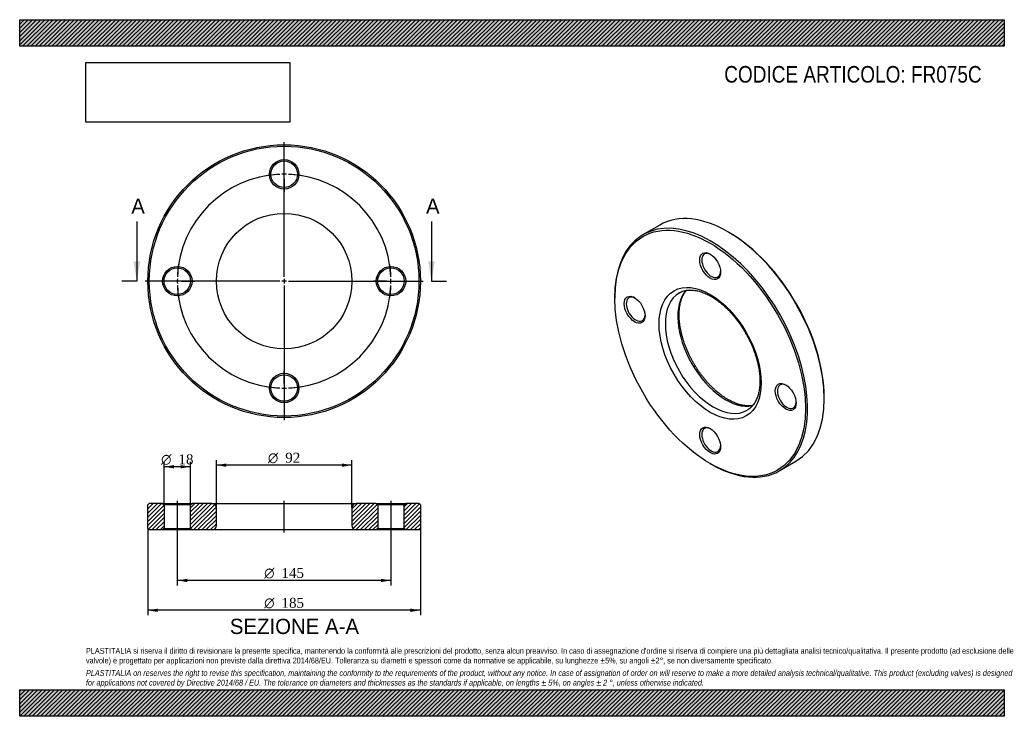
# Model space of a CAD drawing. Header units: millimetres. Extents: x 0 to 668, y 0 to 473.
import ezdxf
from ezdxf.enums import TextEntityAlignment as Align
from ezdxf.lldxf.tags import DXFTag

# ---------------------------------------------------------------- set-up
doc = ezdxf.new("R2010")
doc.units = ezdxf.units.MM
doc.header["$LTSCALE"] = 2.25
for name, color, linetype in [('Default', 7, 'Continuous'), ('DV2_Default', 7, 'Continuous'), ('DV3_Default', 7, 'Continuous'), ('FR075C', 7, 'Continuous')]:
    doc.layers.add(name, color=color, linetype=linetype)
doc.styles.add('SEACAD_Solid_Edge_ANSI', font='seans.ttf')
doc.styles.add('SEACAD_Solid_Edge_ANSI1_Symbols', font='semeca1.ttf')
doc.styles.add('SEACAD_Times_New_Roman', font='times.ttf')
tags = doc.linetypes.add('CENTER2', pattern=[28.575, 19.05, -3.175, 3.175, -3.175]).pattern_tags.tags
tags[10:11] = [DXFTag(74, 4), DXFTag(75, 0), DXFTag(340, '0'), DXFTag(46, 0.0), DXFTag(50, 0.0), DXFTag(44, 0.0), DXFTag(45, 0.0)]
tags[8:9] = [DXFTag(74, 4), DXFTag(75, 0), DXFTag(340, '0'), DXFTag(46, 0.0), DXFTag(50, 0.0), DXFTag(44, 0.0), DXFTag(45, 0.0)]
tags[6:7] = [DXFTag(74, 4), DXFTag(75, 0), DXFTag(340, '0'), DXFTag(46, 0.0), DXFTag(50, 0.0), DXFTag(44, 0.0), DXFTag(45, 0.0)]
tags[4:5] = [DXFTag(74, 4), DXFTag(75, 0), DXFTag(340, '0'), DXFTag(46, 0.0), DXFTag(50, 0.0), DXFTag(44, 0.0), DXFTag(45, 0.0)]
tags = doc.linetypes.add('HIDDEN2', pattern=[4.7625, 3.175, -1.5875]).pattern_tags.tags
tags[6:7] = [DXFTag(74, 4), DXFTag(75, 0), DXFTag(340, '0'), DXFTag(46, 0.0), DXFTag(50, 0.0), DXFTag(44, 0.0), DXFTag(45, 0.0)]
tags[4:5] = [DXFTag(74, 4), DXFTag(75, 0), DXFTag(340, '0'), DXFTag(46, 0.0), DXFTag(50, 0.0), DXFTag(44, 0.0), DXFTag(45, 0.0)]
picture_1 = doc.add_image_def('image1.jpg', size_in_pixel=(4302, 1260))

# ---------------------------------------------------------------- blocks, each defined once
blk = doc.blocks.new('SE')
at = {"layer": 'FR075C', "color": 7, "linetype": 'Continuous'}
for p, q in [((434.37, 333.23), (423.06, 326.7)), ((481.33, 328.24), (480.62, 328.65)), ((403.9, 284.36), (403.9, 283.54)), ((546.03, 215.36), (546.03, 216.18)), ((468.6, 171.48), (469.31, 171.07)), ((515.56, 166.49), (526.87, 173.02))]:
    blk.add_line(p, q, dxfattribs=at)
for centre, major_axis, start_param, end_param in [((480.62, 253.12), (-46.25, 80.11), 3.141593, 6.283185), ((469.31, 246.59), (46.25, -80.11), 0, 3.926991), ((481.33, 253.53), (45.75, -79.24), 0.785398, 2.356194), ((469.31, 305.79), (-4.5, 7.79), 5.551905, 6.283185), ((469.31, 305.79), (-4.5, 7.79), 0, 3.872873), ((479.21, 252.31), (23, -39.84), 3.332278, 6.091095), ((418.04, 276.19), (-4.5, 7.79), 0, 3.872873), ((418.04, 276.19), (-4.5, 7.79), 5.551905, 6.283185), ((470.72, 247.41), (-23, 39.84), 0.000815, 3.140302), ((520.57, 217), (-4.5, 7.79), 0, 3.872873), ((520.57, 217), (-4.5, 7.79), 5.551905, 6.283185), ((469.31, 187.4), (-4.5, 7.79), 0, 3.872873), ((469.31, 187.4), (-4.5, 7.79), 5.551905, 6.283185), ((469.31, 246.59), (46.25, -80.11), 5.497787, 6.283185)]:
    blk.add_ellipse(centre, major_axis=major_axis, ratio=0.57735, start_param=start_param, end_param=end_param, dxfattribs=at)
for centre, major_axis in [((468.6, 246.18), (-45.75, 79.24)), ((468.6, 305.38), (5, -8.66)), ((468.6, 246.18), (24.5, -42.44)), ((417.34, 275.78), (5, -8.66)), ((519.87, 216.59), (5, -8.66)), ((468.6, 186.99), (5, -8.66))]:
    blk.add_ellipse(centre, major_axis=major_axis, ratio=0.57735, dxfattribs=at)
for points, knots in [([(480.71, 214.9), (480.4, 215.08), (479.64, 215.53), (478.24, 216.41), (476.64, 217.53), (475.03, 218.74), (473.42, 220.04), (471.84, 221.42), (470.27, 222.89), (468.72, 224.43), (467.2, 226.05), (465.71, 227.73), (464.25, 229.49), (462.84, 231.3), (461.46, 233.17), (460.14, 235.09), (458.86, 237.06), (457.64, 239.06), (456.48, 241.11), (455.38, 243.18), (454.34, 245.27), (453.37, 247.39), (452.46, 249.52), (451.63, 251.65), (450.87, 253.79), (450.19, 255.92), (449.58, 258.04), (449.05, 260.15), (448.6, 262.23), (448.23, 264.29), (447.93, 266.31), (447.73, 268.29), (447.6, 270.23), (447.55, 272.12), (447.58, 273.96), (447.69, 275.73), (447.88, 277.44), (448.14, 279.09), (448.48, 280.66), (448.9, 282.15), (449.38, 283.57), (449.93, 284.91), (450.55, 286.16), (451.24, 287.33), (451.87, 288.23), (452.28, 288.74), (452.42, 288.91)], [0, 0, 0, 0, 0.0110328, 0.0321043, 0.0531908, 0.0742925, 0.0954111, 0.1165473, 0.1377009, 0.1588714, 0.1800575, 0.2012579, 0.2224711, 0.2436953, 0.2649287, 0.2861695, 0.3074157, 0.3286655, 0.3499168, 0.3711677, 0.3924156, 0.4136587, 0.4348949, 0.4561223, 0.477339, 0.4985432, 0.5197329, 0.5409064, 0.5620623, 0.5831991, 0.604316, 0.6254123, 0.6464883, 0.667545, 0.6885848, 0.7096116, 0.7306315, 0.7516512, 0.7726805, 0.7937344, 0.8148327, 0.8360003, 0.8572683, 0.8786729, 0.9002549, 0.9114749, 0.9114749, 0.9114749, 0.9114749]), ([(447.71, 287.22), (447.93, 287.35), (448.44, 287.66), (449.45, 288.1), (450.65, 288.52), (451.91, 288.84), (453.22, 289.04), (454.57, 289.15), (455.96, 289.14), (457.38, 289.04), (458.84, 288.83), (460.33, 288.51), (461.85, 288.1), (463.4, 287.59), (464.96, 286.97), (466.55, 286.25), (468.15, 285.44), (469.75, 284.52), (471.37, 283.51), (472.98, 282.41), (474.6, 281.22), (476.2, 279.94), (477.79, 278.57), (479.36, 277.12), (480.92, 275.59), (482.44, 273.99), (483.94, 272.31), (485.4, 270.57), (486.83, 268.77), (488.21, 266.91), (489.54, 265), (490.83, 263.05), (492.06, 261.05), (493.23, 259.01), (494.35, 256.94), (495.4, 254.85), (496.38, 252.74), (497.3, 250.61), (498.15, 248.48), (498.92, 246.34), (499.62, 244.21), (500.24, 242.08), (500.79, 239.97), (501.26, 237.89), (501.64, 235.82), (501.95, 233.79), (502.17, 231.8), (502.32, 229.86), (502.38, 227.96), (502.37, 226.11), (502.27, 224.32), (502.1, 222.6), (501.85, 220.94), (501.52, 219.36), (501.12, 217.85), (500.65, 216.42), (500.11, 215.06), (499.5, 213.8), (498.83, 212.61), (498.09, 211.51), (497.28, 210.5), (496.4, 209.58), (495.47, 208.75), (494.54, 208.06), (493.97, 207.73), (493.69, 207.57)], [0, 0, 0, 0, 0.009097, 0.026264, 0.04337, 0.060334, 0.07711, 0.093685, 0.110073, 0.126302, 0.142402, 0.158404, 0.174336, 0.190218, 0.20607, 0.221904, 0.237732, 0.253559, 0.26939, 0.28523, 0.30108, 0.316944, 0.33282, 0.34871, 0.364612, 0.380526, 0.396452, 0.412387, 0.42833, 0.444281, 0.460238, 0.476199, 0.492163, 0.508128, 0.524094, 0.540057, 0.556017, 0.571972, 0.587921, 0.603863, 0.619795, 0.635716, 0.651625, 0.667522, 0.683404, 0.699272, 0.715124, 0.73096, 0.746782, 0.762591, 0.77839, 0.794182, 0.809973, 0.825769, 0.841582, 0.857425, 0.873316, 0.889277, 0.905336, 0.921521, 0.937865, 0.954394, 0.971124, 0.988047, 1, 1, 1, 1]), ([(497.52, 210.81), (497.33, 210.78), (496.71, 210.68), (495.63, 210.58), (494.25, 210.57), (492.83, 210.65), (491.37, 210.84), (489.89, 211.13), (488.38, 211.53), (486.84, 212.03), (485.27, 212.62), (483.7, 213.32), (482.14, 214.09), (481.22, 214.61), (480.71, 214.9)], [0.2701898, 0.2701898, 0.2701898, 0.2701898, 0.2990234, 0.3657804, 0.4317706, 0.4970954, 0.56188, 0.6262487, 0.6903125, 0.7541645, 0.8178797, 0.8815163, 0.945118, 1, 1, 1, 1])]:
    blk.add_open_spline(points, degree=3, knots=knots, dxfattribs=at)
blk = doc.blocks.new('SE1')
at = {"layer": 'Default', "color": 7, "linetype": 'CENTER2'}
for start, end in [(92.37086, 177.62914), (2.37086, 87.62914), (182.37086, 267.62914), (272.37086, 357.62914)]:
    blk.add_arc((179.48, 295.16), 72.5, start, end, dxfattribs=at)
at = {"layer": 'DV2_Default', "color": 7, "linetype": 'CENTER2'}
for p, q in [((179.48, 298.16), (179.48, 389.41)), ((179.48, 370.66), (179.48, 379.41)), ((176.48, 295.16), (85.23, 295.16)), ((103.98, 295.16), (95.23, 295.16)), ((180.98, 295.16), (177.98, 295.16)), ((179.48, 296.66), (179.48, 293.66)), ((182.48, 295.16), (273.73, 295.16)), ((254.98, 295.16), (262.73, 295.16)), ((254.98, 295.16), (263.73, 295.16)), ((179.48, 292.16), (179.48, 200.91)), ((179.48, 219.66), (179.48, 210.91))]:
    blk.add_line(p, q, dxfattribs=at)
at = {"layer": 'DV2_Default', "color": 7, "linetype": 'HIDDEN2'}
for p, q in [((179.48, 366.16), (179.48, 369.16)), ((179.48, 364.66), (179.48, 355.91)), ((108.48, 295.16), (105.48, 295.16)), ((109.98, 295.16), (118.73, 295.16)), ((248.98, 295.16), (240.23, 295.16)), ((248.98, 295.16), (241.23, 295.16)), ((250.48, 295.16), (253.48, 295.16)), ((250.48, 295.16), (253.48, 295.16)), ((179.48, 225.66), (179.48, 234.41)), ((179.48, 224.16), (179.48, 221.16))]:
    blk.add_line(p, q, dxfattribs=at)
at = {"layer": 'DV2_Default', "color": 7, "linetype": 'CENTER2'}
for start, end in [(92.37086, 99.28587), (88.81457, 91.18543), (80.71413, 87.62914), (170.71413, 177.62914), (2.37086, 9.28587), (2.37086, 8.49558), (178.81457, 181.18543), (358.81457, 1.18543), (358.81457, 1.18543), (182.37086, 189.28587), (350.71413, 357.62914), (351.50442, 357.62914), (260.71413, 267.62914), (268.81457, 271.18543), (272.37086, 279.28587)]:
    blk.add_arc((179.48, 295.16), 72.5, start, end, dxfattribs=at)
at = {"layer": 'FR075C', "color": 7, "linetype": 'Continuous'}
for centre, radius in [((179.48, 295.16), 92.5), ((179.48, 295.16), 91.5), ((179.48, 367.66), 10), ((179.48, 367.66), 9), ((179.48, 295.16), 46), ((106.98, 295.16), 10), ((106.98, 295.16), 9), ((251.98, 295.16), 10), ((251.98, 295.16), 9), ((179.48, 222.66), 10), ((179.48, 222.66), 9)]:
    blk.add_circle(centre, radius, dxfattribs=at)
blk = doc.blocks.new('SE3')
at = {"color": 7, "linetype": 'Continuous', "style": 'SEACAD_Solid_Edge_ANSI'}
blk.add_text('A', height=10.35, dxfattribs=at).set_placement((75.75, 351.18), align=Align.TOP_LEFT)
blk = doc.blocks.new('SE4')
at = {"color": 7, "linetype": 'Continuous', "style": 'SEACAD_Solid_Edge_ANSI'}
blk.add_text('A', height=10.35, dxfattribs=at).set_placement((275.75, 351.18), align=Align.TOP_LEFT)
blk = doc.blocks.new('SEANNOT_GROUP')
at = {"linetype": 'Continuous'}
blk.add_hatch(color=7, dxfattribs=at).paths.add_polyline_path([(77.23, 308.66), (79.48, 295.16), (81.73, 308.66)])
at = {"color": 7, "linetype": 'Continuous'}
blk.add_lwpolyline([(79.48, 335.66), (79.48, 295.16)], dxfattribs=at)
blk = doc.blocks.new('SEANNOT_GROUP1')
at = {"linetype": 'Continuous'}
blk.add_hatch(color=7, dxfattribs=at).paths.add_polyline_path([(277.23, 308.66), (279.48, 295.16), (281.73, 308.66)])
at = {"color": 7, "linetype": 'Continuous'}
blk.add_lwpolyline([(279.48, 335.66), (279.48, 295.16)], dxfattribs=at)
blk = doc.blocks.new('SE2')
at = {"layer": 'Default', "color": 7, "linetype": 'CENTER2'}
for p, q in [((79.48, 295.16), (69.35, 295.16)), ((279.48, 295.16), (289.6, 295.16))]:
    blk.add_line(p, q, dxfattribs=at)
at = {"layer": 'Default'}
for name in ['SE3', 'SE4', 'SEANNOT_GROUP', 'SEANNOT_GROUP1']:
    blk.add_blockref(name, (0, 0), dxfattribs=at)
blk = doc.blocks.new('SE5')
at = {"layer": 'FR075C', "linetype": 'Continuous'}
h = blk.add_hatch(dxfattribs=at)
h.set_pattern_fill('LINE', scale=0.62992, angle=45, style=0)
h.paths.add_polyline_path([(96.98, 144.39), (87.98, 144.39), (86.98, 143.39), (86.98, 127.39), (87.98, 126.39), (96.98, 126.39), (97.98, 127.39), (97.98, 143.39)])
h = blk.add_hatch(dxfattribs=at)
h.set_pattern_fill('LINE', scale=0.62992, angle=45, style=0)
edge = h.paths.add_edge_path()
edge.add_line((116.98, 126.39), (130.48, 126.39))
edge.add_arc((130.48, 129.39), 3, 270, 360)
edge.add_line((133.48, 129.39), (133.48, 141.39))
edge.add_arc((130.48, 141.39), 3, 0, 90)
edge.add_line((130.48, 144.39), (116.98, 144.39))
edge.add_line((116.98, 144.39), (115.98, 143.39))
edge.add_line((115.98, 143.39), (115.98, 127.39))
edge.add_line((115.98, 127.39), (116.98, 126.39))
h = blk.add_hatch(dxfattribs=at)
h.set_pattern_fill('LINE', scale=0.62992, angle=45, style=0)
edge = h.paths.add_edge_path()
edge.add_line((242.98, 127.39), (242.98, 143.39))
edge.add_line((242.98, 143.39), (241.98, 144.39))
edge.add_line((241.98, 144.39), (228.48, 144.39))
edge.add_arc((228.48, 141.39), 3, 90, 180)
edge.add_line((225.48, 141.39), (225.48, 129.39))
edge.add_arc((228.48, 129.39), 3, 180, 270)
edge.add_line((228.48, 126.39), (241.98, 126.39))
edge.add_line((241.98, 126.39), (242.98, 127.39))
h = blk.add_hatch(dxfattribs=at)
h.set_pattern_fill('LINE', scale=0.62992, angle=45, style=0)
h.paths.add_polyline_path([(260.98, 143.39), (260.98, 127.39), (261.98, 126.39), (270.98, 126.39), (271.98, 127.39), (271.98, 143.39), (270.98, 144.39), (261.98, 144.39)])
at = {"layer": 'DV3_Default', "color": 7, "linetype": 'CENTER2'}
for p, q in [((106.98, 146.14), (106.98, 124.64)), ((179.48, 124.64), (179.48, 146.14)), ((251.98, 146.14), (251.98, 124.64))]:
    blk.add_line(p, q, dxfattribs=at)
at = {"layer": 'FR075C', "color": 7, "linetype": 'Continuous'}
for p, q in [((87.98, 144.39), (86.98, 143.39)), ((86.98, 127.39), (86.98, 143.39)), ((96.98, 144.39), (87.98, 144.39)), ((96.98, 144.39), (116.98, 144.39)), ((96.98, 144.39), (97.98, 143.39)), ((115.98, 143.39), (97.98, 143.39)), ((97.98, 143.39), (97.98, 127.39)), ((115.98, 143.39), (116.98, 144.39)), ((115.98, 127.39), (115.98, 143.39)), ((130.48, 144.39), (116.98, 144.39)), ((130.48, 144.39), (228.48, 144.39)), ((133.48, 129.39), (133.48, 141.39)), ((225.48, 141.39), (225.48, 129.39)), ((241.98, 144.39), (228.48, 144.39)), ((241.98, 144.39), (261.98, 144.39)), ((241.98, 144.39), (242.98, 143.39)), ((260.98, 143.39), (242.98, 143.39)), ((242.98, 143.39), (242.98, 127.39)), ((260.98, 143.39), (261.98, 144.39)), ((260.98, 127.39), (260.98, 143.39)), ((270.98, 144.39), (261.98, 144.39)), ((271.98, 143.39), (270.98, 144.39)), ((271.98, 143.39), (271.98, 127.39)), ((86.98, 127.39), (87.98, 126.39)), ((97.98, 127.39), (96.98, 126.39)), ((97.98, 127.39), (115.98, 127.39)), ((116.98, 126.39), (115.98, 127.39)), ((242.98, 127.39), (241.98, 126.39)), ((242.98, 127.39), (260.98, 127.39)), ((261.98, 126.39), (260.98, 127.39)), ((270.98, 126.39), (271.98, 127.39)), ((96.98, 126.39), (87.98, 126.39)), ((116.98, 126.39), (96.98, 126.39)), ((130.48, 126.39), (116.98, 126.39)), ((228.48, 126.39), (130.48, 126.39)), ((241.98, 126.39), (228.48, 126.39)), ((261.98, 126.39), (241.98, 126.39)), ((270.98, 126.39), (261.98, 126.39))]:
    blk.add_line(p, q, dxfattribs=at)
for centre, start, end in [((130.48, 141.39), 0, 90), ((228.48, 141.39), 90, 180), ((130.48, 129.39), 270, 0), ((228.48, 129.39), 180, 270)]:
    blk.add_arc(centre, 3, start, end, dxfattribs=at)
blk = doc.blocks.new('GDimGGroup')
at = {"layer": 'Default', "linetype": 'Continuous'}
for points in [[(113.73, 91.03), (113.73, 93.28), (106.98, 92.16)], [(245.23, 91.03), (251.98, 92.16), (245.23, 93.28)]]:
    blk.add_hatch(color=7, dxfattribs=at).paths.add_polyline_path(points)
at = {"layer": 'Default', "color": 7, "linetype": 'Continuous'}
for p, q in [((106.98, 126.39), (106.98, 88.78)), ((251.98, 126.39), (251.98, 88.78)), ((251.98, 92.16), (106.98, 92.16))]:
    blk.add_line(p, q, dxfattribs=at)
for s, style, p in [('O', 'SEACAD_Solid_Edge_ANSI1_Symbols', (165.93, 100.59)), ('145', 'SEACAD_Times_New_Roman', (177.67, 100.59))]:
    blk.add_text(s, height=6.75, dxfattribs=dict(at, style=style)).set_placement(p, align=Align.TOP_LEFT)
blk = doc.blocks.new('GDimGGroup1')
at = {"layer": 'Default', "linetype": 'Continuous'}
for points in [[(104.73, 170.39), (97.98, 169.26), (104.73, 168.14)], [(109.23, 170.39), (109.23, 168.14), (115.98, 169.26)]]:
    blk.add_hatch(color=7, dxfattribs=at).paths.add_polyline_path(points)
at = {"layer": 'Default', "color": 7, "linetype": 'Continuous'}
for p, q in [((97.98, 143.39), (97.98, 172.64)), ((115.98, 169.26), (97.98, 169.26)), ((115.98, 143.39), (115.98, 172.64))]:
    blk.add_line(p, q, dxfattribs=at)
for s, style, p in [('O', 'SEACAD_Solid_Edge_ANSI1_Symbols', (95.99, 177.7)), ('18', 'SEACAD_Times_New_Roman', (107.73, 177.7))]:
    blk.add_text(s, height=6.75, dxfattribs=dict(at, style=style)).set_placement(p, align=Align.TOP_LEFT)
blk = doc.blocks.new('GDimGGroup2')
at = {"layer": 'Default', "linetype": 'Continuous'}
for points in [[(140.23, 171.47), (133.48, 170.34), (140.23, 169.22)], [(218.73, 171.47), (218.73, 169.22), (225.48, 170.34)]]:
    blk.add_hatch(color=7, dxfattribs=at).paths.add_polyline_path(points)
at = {"layer": 'Default', "color": 7, "linetype": 'Continuous'}
for p, q in [((133.48, 141.39), (133.48, 173.72)), ((225.48, 170.34), (133.48, 170.34)), ((225.48, 141.39), (225.48, 173.72))]:
    blk.add_line(p, q, dxfattribs=at)
for s, style, p in [('O', 'SEACAD_Solid_Edge_ANSI1_Symbols', (168.49, 178.78)), ('92', 'SEACAD_Times_New_Roman', (180.23, 178.78))]:
    blk.add_text(s, height=6.75, dxfattribs=dict(at, style=style)).set_placement(p, align=Align.TOP_LEFT)
blk = doc.blocks.new('GDimGGroup3')
at = {"layer": 'Default', "linetype": 'Continuous'}
for points in [[(93.73, 70.78), (93.73, 73.03), (86.98, 71.91)], [(265.23, 70.78), (271.98, 71.91), (265.23, 73.03)]]:
    blk.add_hatch(color=7, dxfattribs=at).paths.add_polyline_path(points)
at = {"layer": 'Default', "color": 7, "linetype": 'Continuous'}
for p, q in [((86.98, 127.39), (86.98, 68.53)), ((271.98, 127.39), (271.98, 68.53)), ((271.98, 71.91), (86.98, 71.91))]:
    blk.add_line(p, q, dxfattribs=at)
for s, style, p in [('O', 'SEACAD_Solid_Edge_ANSI1_Symbols', (165.93, 80.34)), ('185', 'SEACAD_Times_New_Roman', (177.67, 80.34))]:
    blk.add_text(s, height=6.75, dxfattribs=dict(at, style=style)).set_placement(p, align=Align.TOP_LEFT)

msp = doc.modelspace()

# ---------------------------------------------------------------- hatches: boundary and pattern name
at = {"layer": 'Default', "linetype": 'Continuous'}
h = msp.add_hatch(dxfattribs=at)
h.set_pattern_fill('LINE', scale=0.62992, angle=45, style=0)
h.paths.add_polyline_path([(668.25, 454.5), (668.25, 472.5), (0, 472.5), (0, 454.5)])
for points in [[(668.25, 454.5), (668.25, 472.5), (0, 472.5), (0, 454.5)], [(668.25, 0), (668.25, 18), (0, 18), (0, 0)]]:
    msp.add_hatch(color=7, dxfattribs=at).paths.add_polyline_path(points)
h = msp.add_hatch(dxfattribs=at)
h.set_pattern_fill('LINE', scale=0.62992, angle=45, style=0)
h.paths.add_polyline_path([(668.25, 0), (668.25, 18), (0, 18), (0, 0)])

# ---------------------------------------------------------------- linework, layer by layer
at = {"layer": 'Default', "color": 7, "linetype": 'Continuous'}
for p, q in [((0, 472.5), (668.25, 472.5)), ((0, 454.5), (0, 472.5)), ((668.25, 472.5), (668.25, 454.5)), ((668.25, 454.5), (0, 454.5)), ((0, 18), (668.25, 18)), ((0, 0), (0, 18)), ((668.25, 18), (668.25, 0)), ((668.25, 0), (0, 0))]:
    msp.add_line(p, q, dxfattribs=at)

# ---------------------------------------------------------------- block references
at = {"layer": 'Default'}
for name in ['SE1', 'SE2', 'SE', 'GDimGGroup1', 'GDimGGroup2', 'SE5', 'GDimGGroup3', 'GDimGGroup']:
    msp.add_blockref(name, (0, 0), dxfattribs=at)

# ---------------------------------------------------------------- texts
at = {"layer": 'Default', "color": 7, "linetype": 'Continuous', "style": 'SEACAD_Solid_Edge_ANSI'}
msp.add_text('SEZIONE A-A', height=10.35, dxfattribs=at).set_placement((142.63, 66.17), align=Align.TOP_LEFT)
at = {"layer": 'Default', "attachment_point": 1}
for s, insert, char_height, width in [('{\\fArial Narrow|b0||i0||c0|p34;\\C7;\\H11.25;\\W1.;CODICE ARTICOLO: FR075C}', (478.17, 441.08), 11.25, 178.4241), ("{\\fArial Narrow|b0||i0||c0|p34;\\C7;\\H3.9375;\\W1.;PLASTITALIA si riserva il diritto di revisionare la presente specifica, mantenendo la conformità alle prescrizioni del prodotto, senza alcun preavviso. In caso di assegnazione d'ordine si riserva di compiere una più dettagliata analisi tecnico/qualitativa. Il presente prodotto (ad esclusione delle \\P}{\\fArial Narrow|b0||i0||c0|p34;\\C7;\\H3.9375;\\W1.;valvole) è progettato per applicazioni non previste dalla direttiva 2014/68/EU. Tolleranza su diametri e spessori come da normative se applicabile, su lunghezze ±5%, su angoli ±2°, se non diversamente specificato.\\P}{\\fArial Narrow|b0||i0||c0|p34;\\C7;\\H1.125;\\W1.;   \\P}{\\fArial Narrow|b0||i1||c0|p34;\\C7;\\H3.9375;\\W1.;PLASTITALIA on reserves the right to revise this specification, maintaining the conformity to the requirements of the product, without any notice. In case of assignation of order on will reserve to make a more detailed analysis technical/qualitative. This product (excluding valves) is designed \\P}{\\fArial Narrow|b0||i1||c0|p34;\\C7;\\H3.9375;\\W1.;for applications not covered by Directive 2014/68 / EU. The tolerance on diameters and thicknesses as the standards if applicable, on lengths ± 5%, on angles ± 2 °, unless otherwise indicated.\\P}", (45, 46.36), 3.9375, 578.25)]:
    msp.add_mtext(s, dxfattribs=dict(at, insert=insert, char_height=char_height, width=width))

# ---------------------------------------------------------------- pictures from other files: only their frames are drawn
image = msp.add_image(picture_1, insert=(45, 402.98), size_in_units=(138.28, 40.5))
image.dxf.flags = 7

doc.saveas('drawing.dxf')
